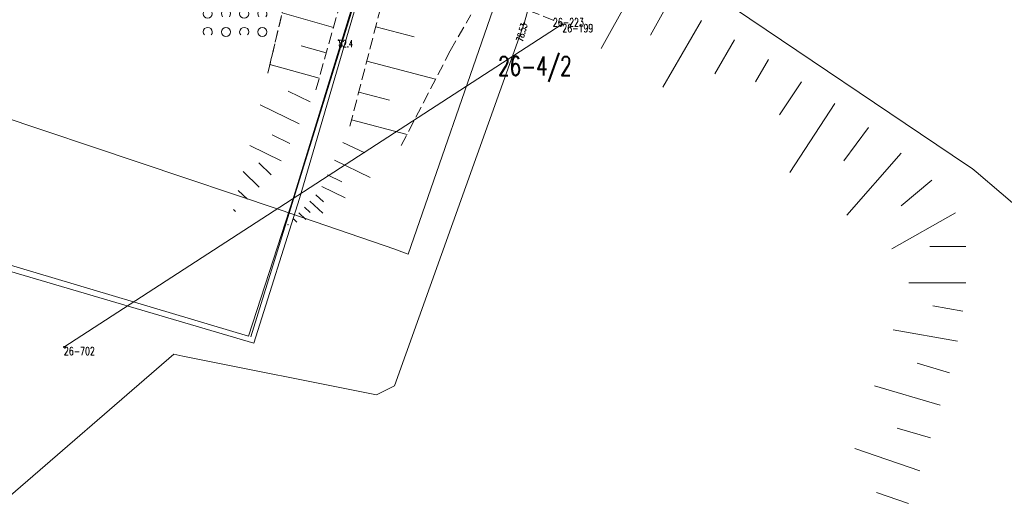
# Model space of a CAD drawing. Header units: metres. Extents: x 7505752 to 7507120, y 5839999 to 5840598.
# Tile 23 of 35: x 7506553 to 7506661, y 5840150 to 5840204. Entities that reach past the tile are written whole.
import ezdxf
from ezdxf.enums import TextEntityAlignment as Align

# ---------------------------------------------------------------- set-up
doc = ezdxf.new("R2010")
doc.units = ezdxf.units.M
for name, pattern in [('2_1', [0]), ('2_OTRK', [1.75, 1.25, -0.5]), ('2_OTRKG', [1.75, 1.25, -0.5]), ('2_OTZK', [1.5, 1, -0.5]), ('4_SUEP_A', [0]), ('4_SUGP', [0]), ('4_SUKP', [0]), ('4_SUWP', [0]), ('GDE', [0])]:
    doc.linetypes.add(name, pattern=pattern)
doc.layers.get('0').update_dxf_attribs({"color": 250, "linetype": 'CONTINUOUS', "lineweight": 100})
for name, color, linetype, lineweight in [('Dzialki', 7, 'GDE', 18), ('Numery_dzialek', 7, 'CONTINUOUS', 20), ('Numery_punktow', 7, 'CONTINUOUS', 9), ('OTR_L_1', 7, '2_OTRK', 18), ('OTR_T_1', 7, 'CONTINUOUS', 18), ('OTZ_L_1', 7, '2_OTZK', 18), ('Punkty', 7, 'CONTINUOUS', 18), ('SUEP_L_0', 1, '4_SUEP_A', 18), ('SUWP_L_0', 5, '4_SUWP', 18), ('SUWR_T_0', 5, 'CONTINUOUS', 18)]:
    doc.layers.add(name, color=color, linetype=linetype, lineweight=lineweight)
doc.layers.add('SUGP_L_0', color=52, linetype='4_SUGP', lineweight=18, true_color=0xbfbf00)
doc.layers.add('SUKP_L_0', color=36, linetype='4_SUKP', lineweight=18, true_color=0x803300)
doc.styles.get("Standard").update_dxf_attribs({"font": 'Simplex.SHX', "width": 0.75})

# ---------------------------------------------------------------- blocks, each defined once
blk = doc.blocks.new('GRO')
at = {"linetype": 'CONTINUOUS'}
blk.add_circle((0, 0), 0.045, dxfattribs=at)
blk = doc.blocks.new('2_OTRN')
at = {"linetype": 'CONTINUOUS'}
blk.add_circle((0, 0), 0.045, dxfattribs=at)
blk = doc.blocks.new('2_OTZK')
at = {"linetype": 'CONTINUOUS'}
for centre in [(-1, 1), (1, -1)]:
    blk.add_circle(centre, 0.5, dxfattribs=at)
for centre, start, end in [((1, 1), 318.5904, 221.4096), ((-1, -1), 318.7031, 221.2969)]:
    blk.add_arc(centre, 0.5, start, end, dxfattribs=at)
blk = doc.blocks.new('4_SUPS')
at = {"linetype": 'CONTINUOUS'}
blk.add_circle((0, 0), 0.0625, dxfattribs=at)

msp = doc.modelspace()

# ---------------------------------------------------------------- linework, layer by layer
at = {"layer": 'Dzialki'}
msp.add_line((7506612.36, 5840203.59), (7506557.63, 5840168.13), dxfattribs=at)
at = {"layer": 'OTR_L_1', "linetype": '2_1'}
for p, q in [((7506620.54, 5840207.93), (7506616.65, 5840200.91)), ((7506624.05, 5840205.99), (7506622.05, 5840202.38)), ((7506587.23, 5840203.23), (7506581.59, 5840204.81)), ((7506591.88, 5840203.3), (7506596.1, 5840202.2)), ((7506627.64, 5840203.97), (7506623.4, 5840196.67)), ((7506586.44, 5840200.42), (7506583.68, 5840201.19)), ((7506631.29, 5840201.85), (7506629.13, 5840198.13)), ((7506585.67, 5840197.65), (7506580.25, 5840199.16)), ((7506590.89, 5840199.52), (7506598.45, 5840197.55)), ((7506635.01, 5840199.7), (7506633.59, 5840197.25)), ((7506638.64, 5840197.26), (7506636.2, 5840193.63)), ((7506584.66, 5840195.04), (7506582.25, 5840196.23)), ((7506590.01, 5840196.12), (7506593.4, 5840195.24)), ((7506583.48, 5840192.63), (7506579.2, 5840194.73)), ((7506642.3, 5840194.86), (7506637.36, 5840187.29)), ((7506589.21, 5840193.07), (7506595.31, 5840191.48)), ((7506645.98, 5840192.24), (7506643.27, 5840188.57)), ((7506582.43, 5840190.49), (7506580.52, 5840191.43)), ((7506581.49, 5840188.58), (7506578.06, 5840190.26)), ((7506588.27, 5840190.59), (7506590.67, 5840189.44)), ((7506649.56, 5840189.41), (7506643.6, 5840182.62)), ((7506580.39, 5840187.04), (7506579.04, 5840188.35)), ((7506587.33, 5840188.63), (7506591.25, 5840186.76)), ((7506579.09, 5840185.69), (7506577.32, 5840187.41)), ((7506586.57, 5840187.04), (7506588.16, 5840186.28)), ((7506585.96, 5840185.76), (7506588.53, 5840184.52)), ((7506652.96, 5840186.45), (7506649.57, 5840183.62)), ((7506577.78, 5840184.35), (7506576.78, 5840185.32)), ((7506585.31, 5840184.85), (7506586.13, 5840184.09)), ((7506584.65, 5840184.15), (7506586.06, 5840182.82)), ((7506576.48, 5840183), (7506576.24, 5840183.23)), ((7506583.44, 5840182.86), (7506584.2, 5840182.14)), ((7506584.04, 5840183.5), (7506584.69, 5840182.9)), ((7506655.54, 5840182.88), (7506648.55, 5840178.91)), ((7506582.84, 5840182.21), (7506583.22, 5840181.85)), ((7506656.68, 5840179.16), (7506652.71, 5840179.16)), ((7506656.68, 5840175.19), (7506650.41, 5840175.19)), ((7506656.34, 5840172.08), (7506653.05, 5840172.66)), ((7506655.77, 5840168.78), (7506648.68, 5840170.02)), ((7506654.89, 5840165.3), (7506651.35, 5840166.34)), ((7506653.85, 5840161.76), (7506646.64, 5840163.88)), ((7506652.79, 5840158.15), (7506649.14, 5840159.23)), ((7506651.63, 5840154.53), (7506644.48, 5840156.99)), ((7506650.4, 5840150.96), (7506646.88, 5840152.17))]:
    msp.add_line(p, q, dxfattribs=at)
at = {"layer": 'OTR_L_1', "linetype": '2_OTRKG'}
for p, q in [((7506592.88, 5840207.14), (7506588.92, 5840191.96)), ((7506585.31, 5840196.36), (7506587.99, 5840205.95))]:
    msp.add_line(p, q, dxfattribs=at)
at = {"layer": 'OTR_L_1', "linetype": '2_OTRK'}
for p, q in [((7506580.03, 5840198.2), (7506581.83, 5840205.79)), ((7506600.06, 5840200.66), (7506602.31, 5840204.62)), ((7506608.65, 5840205.1), (7506612.3, 5840203.65)), ((7506594.68, 5840190.25), (7506600.06, 5840200.66))]:
    msp.add_line(p, q, dxfattribs=at)
at = {"layer": 'OTR_L_1', "linetype": '2_1'}
msp.add_point((7506582.24, 5840181.56), dxfattribs=at)
at = {"layer": 'OTZ_L_1', "linetype": '2_OTZK'}
msp.add_line((7506581.83, 5840205.79), (7506580.03, 5840198.2), dxfattribs=at)
at = {"layer": 'SUEP_L_0', "linetype": '4_SUEP_A'}
msp.add_line((7506578.17, 5840169.23), (7506591.4, 5840211.92), dxfattribs=at)
at = {"layer": 'SUGP_L_0', "linetype": '4_SUGP'}
for p, q in [((7506605.07, 5840206.08), (7506595.45, 5840178.34)), ((7506581.39, 5840183.19), (7506532.4, 5840199.64)), ((7506593.97, 5840178.88), (7506581.39, 5840183.19)), ((7506594.25, 5840178.77), (7506593.97, 5840178.88)), ((7506594.76, 5840178.59), (7506594.25, 5840178.77)), ((7506595.45, 5840178.34), (7506594.76, 5840178.59))]:
    msp.add_line(p, q, dxfattribs=at)
at = {"layer": 'SUKP_L_0', "linetype": '4_SUKP'}
for p, q in [((7506582.88, 5840184.64), (7506591.26, 5840211.97)), ((7506591.56, 5840211.98), (7506583.5, 5840184.45)), ((7506626.29, 5840208.67), (7506656.87, 5840188.07)), ((7506515.27, 5840187.99), (7506577.89, 5840169.33)), ((7506656.87, 5840188.07), (7506657.36, 5840187.74)), ((7506578.5, 5840168.55), (7506514.94, 5840187.29)), ((7506657.36, 5840187.74), (7506657.82, 5840187.35)), ((7506657.82, 5840187.35), (7506687.78, 5840161.77)), ((7506577.89, 5840169.33), (7506582.88, 5840184.64)), ((7506583.5, 5840184.45), (7506578.5, 5840168.55))]:
    msp.add_line(p, q, dxfattribs=at)
at = {"layer": 'SUWP_L_0', "linetype": '4_SUWP'}
for p, q in [((7506608.98, 5840206.6), (7506608.18, 5840203.66)), ((7506608.18, 5840203.66), (7506593.93, 5840163.87)), ((7506569.71, 5840167.33), (7506549.99, 5840150.31)), ((7506570.69, 5840167.13), (7506569.71, 5840167.33)), ((7506591.96, 5840162.89), (7506570.69, 5840167.13)), ((7506593.93, 5840163.87), (7506591.96, 5840162.89))]:
    msp.add_line(p, q, dxfattribs=at)

# ---------------------------------------------------------------- block references
at = {"layer": 'OTR_T_1'}
msp.add_blockref('2_OTRN', (7506587.8, 5840201.82), dxfattribs=at)
at = {"layer": 'OTZ_L_1'}
for p in [(7506574.43, 5840203.73), (7506578.43, 5840203.73)]:
    msp.add_blockref('2_OTZK', p, dxfattribs=at)
at = {"layer": 'Punkty'}
for p in [(7506612.36, 5840203.59), (7506557.63, 5840168.13)]:
    msp.add_blockref('GRO', p, dxfattribs=at)
at = {"layer": 'SUWR_T_0'}
msp.add_blockref('4_SUPS', (7506608.18, 5840203.66), dxfattribs=at)

# ---------------------------------------------------------------- texts
at = {"layer": 'Numery_dzialek', "width": 0.7}
msp.add_text('26-4/2', height=2.1, dxfattribs=at).set_placement((7506605.32, 5840197.94))
at = {"layer": 'Numery_punktow', "width": 0.7}
for s, p in [('26-223', (7506611.33, 5840204.23)), ('26-199', (7506612.36, 5840203.59)), ('26-702', (7506557.63, 5840168.13))]:
    msp.add_text(s, height=0.9, dxfattribs=at).set_placement(p, align=Align.TOP_LEFT)
at = {"layer": 'OTR_T_1', "lineweight": 9, "width": 0.7}
msp.add_text('82.4', height=0.75, dxfattribs=at).set_placement((7506587.8, 5840201.82), align=Align.TOP_LEFT)
at = {"layer": 'SUWR_T_0', "lineweight": 9, "width": 0.7}
msp.add_text('78.53', height=0.75, rotation=74.8208, dxfattribs=at).set_placement((7506608.18, 5840203.66), align=Align.MIDDLE_RIGHT)

doc.saveas('drawing.dxf')
